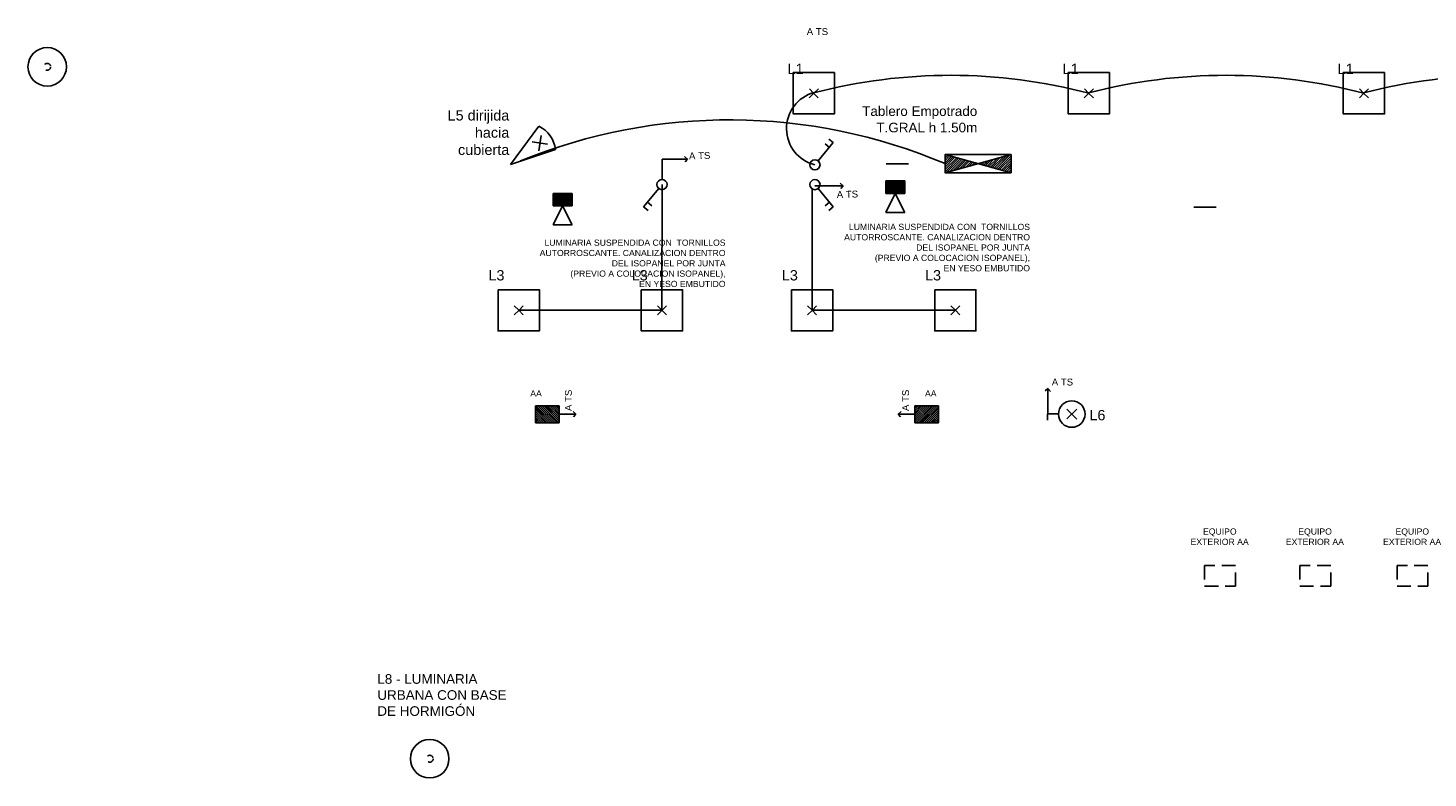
# Model space of a CAD drawing. Header units: metres. Extents: x 74 to 254, y 185 to 216.
# Tile 6 of 8: x 215 to 235, y 188 to 199. Entities that reach past the tile are written whole.
import ezdxf

# ---------------------------------------------------------------- set-up
doc = ezdxf.new("R2010")
doc.units = ezdxf.units.M
doc.header["$LTSCALE"] = 0.8
doc.linetypes.add('CAIF XREF PLANTAS 603$0$RAYITAS', pattern=[0.375, 0.25, -0.125])
doc.linetypes.add('RAYITAS', pattern=[0.375, 0.25, -0.125])
doc.layers.add('A ALUMINIO', color=4, linetype='Continuous')
doc.layers.add('I ILUMINACION', color=90, linetype='Continuous')
doc.layers.get('0').off()
doc.styles.add('arial', font='arial.ttf')
doc.styles.get("Standard").update_dxf_attribs({"font": 'arial.ttf'})

# ---------------------------------------------------------------- blocks, each defined once
blk = doc.blocks.new('B')
at = {"color": 2}
for p, q in [((0.043, 0.044), (0.244, 0.25)), ((0.192, 0.197), (0.241, 0.149)), ((0.244, 0.25), (0.292, 0.202))]:
    blk.add_line(p, q, dxfattribs=at)
blk.add_circle((0, 0), 0.0616, dxfattribs=at)
blk = doc.blocks.new('TAB')
at = {"ltscale": 0.5}
h = blk.add_hatch(dxfattribs=at)
h.set_pattern_fill('JIS_LC_20', color=1, scale=0.001, style=0)
h.set_pattern_definition([(45, (-0.410093, -0.293122), (-0.01414214, 0.01414214), []), (45, (-0.409693, -0.293122), (-0.01414214, 0.01414214), [])])
h.paths.add_polyline_path([(0.41, -0.068), (0, -0.18), (0.41, -0.293)])
h.paths.add_polyline_path([(-0.41, -0.293), (0, -0.18), (-0.41, -0.068)])
at = {"color": 2}
for p, q in [((-0.41, -0.068), (0.41, -0.293)), ((0.41, -0.068), (-0.41, -0.293))]:
    blk.add_line(p, q, dxfattribs=at)
blk.add_lwpolyline([(-0.41, -0.068), (0.41, -0.068), (0.41, -0.293), (-0.41, -0.293)], close=True, dxfattribs=at)
blk = doc.blocks.new('TEL')
h = blk.add_hatch()
h.set_pattern_fill('LINE', color=1, scale=0.004, angle=45, style=0)
h.paths.add_polyline_path([(0, -0.115), (0.153, -0.115), (0.153, 0.115), (0, 0.115)])
at = {"color": 2}
for p, q in [((0, 0.115), (0.153, 0.115)), ((0, 0.115), (0, -0.115)), ((0.382, 0.115), (0.153, 0)), ((0.153, -0.115), (0.153, 0.115)), ((0.153, 0), (0.382, -0.115)), ((0.382, 0.115), (0.382, -0.115)), ((0.153, -0.115), (0, -0.115))]:
    blk.add_line(p, q, dxfattribs=at)
blk = doc.blocks.new('foco')
at = {"layer": 'I ILUMINACION'}
for p, q in [((0, 0), (-0.191, 0.662)), ((0, 0), (0.223, 0.652)), ((0.094, 0.604), (-0.068, 0.45)), ((0.09, 0.446), (-0.064, 0.608))]:
    blk.add_line(p, q, dxfattribs=at)
blk.add_arc((0.007, 0.291), 0.42, 59.0185, 118.1175, dxfattribs=at)
blk = doc.blocks.new('luminaria urbana')
at = {"layer": 'I ILUMINACION'}
blk.add_circle((0, 0), 0.28, dxfattribs=at)
at = {"layer": 'I ILUMINACION', "linetype": 'CAIF XREF PLANTAS 603$0$RAYITAS', "ltscale": 0.5}
blk.add_circle((0, 0), 0.05, dxfattribs=at)
blk = doc.blocks.new('l1')
at = {"color": 2}
for p, q in [((0.234, -0.365), (0.3, -0.3)), ((0.235, -0.234), (0.296, -0.296)), ((0.296, -0.296), (0.365, -0.366)), ((0.3, -0.3), (0.366, -0.235))]:
    blk.add_line(p, q, dxfattribs=at)
at = {"color": 1}
blk.add_lwpolyline([(0.6, 0), (0, 0), (0, -0.6), (0.6, -0.6)], close=True, dxfattribs=at)
at = {"layer": 'I ILUMINACION', "insert": (0.151, 0.13), "char_height": 0.15, "attachment_point": 3}
blk.add_mtext_dynamic_manual_height_columns('L1', width=1.08325, gutter_width=12.5, heights=[0], dxfattribs=at)
blk = doc.blocks.new('CF')
at = {"ltscale": 0.5}
h = blk.add_hatch(dxfattribs=at)
h.set_pattern_fill('JIS_LC_20', color=1, scale=0.001, style=0)
h.paths.add_polyline_path([(0.171, 0), (-0.171, 0), (-0.171, -0.25), (0.171, -0.25)])
at = {"color": 2, "ltscale": 0.2}
blk.add_line((-0.171, 0), (-0.171, -0.25), dxfattribs=at)
at = {"color": 2}
for p, q in [((0.171, 0), (-0.171, 0)), ((0.171, -0.25), (0.171, 0)), ((-0.171, -0.25), (0.171, -0.25))]:
    blk.add_line(p, q, dxfattribs=at)
blk = doc.blocks.new('A$C471D5A2F')
at = {"color": 2}
for p, q in [((0.3, 0.3), (0.234, 0.365)), ((0.304, 0.304), (0.235, 0.234)), ((0.366, 0.235), (0.3, 0.3)), ((0.365, 0.366), (0.304, 0.304))]:
    blk.add_line(p, q, dxfattribs=at)
at = {"color": 1}
blk.add_lwpolyline([(0, 0.6), (0.6, 0.6), (0.6, 0), (0, 0)], close=True, dxfattribs=at)

msp = doc.modelspace()

# ---------------------------------------------------------------- linework, layer by layer
at = {"layer": 'I ILUMINACION', "ltscale": 0.3}
for p, q in [((224.23, 196.915), (223.858, 196.915)), ((223.858, 196.915), (223.858, 196.618)), ((224.23, 196.915), (224.186, 196.953)), ((224.23, 196.915), (224.196, 196.877)), ((226.041, 194.717), (226.043, 196.481)), ((226.495, 196.525), (226.083, 196.525)), ((226.495, 196.525), (226.451, 196.564)), ((226.495, 196.525), (226.461, 196.487)), ((223.857, 194.717), (221.775, 194.717)), ((228.124, 194.717), (226.041, 194.717)), ((229.467, 193.582), (229.43, 193.548)), ((229.467, 193.582), (229.507, 193.539)), ((222.607, 193.205), (222.564, 193.244)), ((227.292, 193.205), (227.335, 193.244)), ((222.361, 193.205), (222.607, 193.205)), ((222.607, 193.205), (222.572, 193.168)), ((227.537, 193.205), (227.292, 193.205)), ((227.292, 193.205), (227.326, 193.168))]:
    msp.add_line(p, q, dxfattribs=at)
at = {"layer": 'I ILUMINACION'}
for p, q in [((227.441, 196.847), (227.116, 196.847)), ((223.857, 194.717), (223.858, 196.544)), ((231.916, 196.217), (231.592, 196.217)), ((229.467, 193.213), (229.467, 193.582)), ((229.89, 193.281), (229.744, 193.138)), ((229.889, 193.136), (229.746, 193.282))]:
    msp.add_line(p, q, dxfattribs=at)
for points in [[(229.468, 193.304), (229.466, 193.122)], [(229.624, 193.211), (229.467, 193.213)]]:
    msp.add_lwpolyline(points, dxfattribs=at)
at = {"layer": 'I ILUMINACION', "linetype": 'RAYITAS'}
for points in [[(232.199, 191.006), (231.749, 191.006), (231.749, 190.706), (232.199, 190.706)], [(233.584, 191.006), (233.134, 191.006), (233.134, 190.706), (233.584, 190.706)], [(234.998, 191.006), (234.548, 191.006), (234.548, 190.706), (234.998, 190.706)]]:
    msp.add_lwpolyline(points, close=True, dxfattribs=at)
at = {"layer": 'I ILUMINACION'}
msp.add_circle((229.817, 193.209), 0.193, dxfattribs=at)
at = {"layer": 'I ILUMINACION', "ltscale": 0.3}
for centre, radius, start, end in [((228.056, 190.246), 7.887, 75.2346, 104.6457), ((232.056, 190.246), 7.887, 75.2346, 104.6457), ((236.056, 190.246), 7.887, 75.2346, 104.6457), ((226.213, 197.359), 0.544, 105.3883, 256.0246), ((224.84, 189.455, 10), 8.031, 67.026, 112.2401)]:
    msp.add_arc(centre, radius, start, end, dxfattribs=at)

# ---------------------------------------------------------------- block references
at = {"layer": 'A ALUMINIO'}
for name, p in [('luminaria urbana', (214.917, 198.257)), ('l1', (225.766, 198.172)), ('l1', (229.766, 198.172)), ('l1', (233.766, 198.172)), ('luminaria urbana', (220.48, 188.198))]:
    msp.add_blockref(name, p, dxfattribs=at)
at = {"layer": 'I ILUMINACION', "xscale": -1}
for name, p, rotation in [('foco', (221.655, 196.839, -10), 304.4744975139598), ('CF', (222.191, 193.08), 180)]:
    msp.add_blockref(name, p, dxfattribs=dict(at, rotation=rotation))
at = {"layer": 'I ILUMINACION'}
for name, p, xscale, yscale, zscale, rotation in [('B', (226.082, 196.831), -1.200000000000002, 1.200000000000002, 1.200000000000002, 276.1393351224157), ('TAB', (228.454, 196.638), 1.169999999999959, 1.169999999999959, 1.169999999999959, 179.9999999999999), ('B', (223.858, 196.544), -1.200000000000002, 1.200000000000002, 1.200000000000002, 96.13933512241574), ('B', (226.082, 196.544), 1.200000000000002, 1.200000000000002, 1.200000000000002, 263.8606648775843), ('TEL', (227.25, 196.599), -1.200000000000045, 1.200000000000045, 1.200000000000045, 89.99999999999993), ('TEL', (222.413, 196.417), -1.200000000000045, 1.200000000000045, 1.200000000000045, 89.99999999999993)]:
    msp.add_blockref(name, p, dxfattribs=dict(at, xscale=xscale, yscale=yscale, zscale=zscale, rotation=rotation))
for p in [(221.475, 194.417), (223.557, 194.417), (225.741, 194.417), (227.824, 194.417)]:
    msp.add_blockref('A$C471D5A2F', p, dxfattribs=at)
at = {"layer": 'I ILUMINACION', "rotation": 180.0000000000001}
msp.add_blockref('CF', (227.708, 193.08), dxfattribs=at)

# ---------------------------------------------------------------- texts
at = {"layer": 'I ILUMINACION'}
for s, insert, char_height, attachment_point in [('{\\fArial|b0|i0|c0|p34;A TS}', (225.963, 198.819), 0.1, 1), ('L5 dirijida hacia cubierta', (221.637, 197.626), 0.15, 3), ('{\\fArial|b0|i0|c0|p34;L3}', (221.567, 195.301), 0.15, 3), ('{\\fArial|b0|i0|c0|p34;L3}', (223.65, 195.301), 0.15, 3), ('{\\fArial|b0|i0|c0|p34;L3}', (225.834, 195.301), 0.15, 3), ('{\\fArial|b0|i0|c0|p34;L3}', (227.916, 195.301), 0.15, 3), ('{\\fArial|b0|i0|c0|p34;A TS}', (229.837, 193.724), 0.1, 3), ('{\\fArial|b0|i0|c0|p34;L6}', (230.074, 193.268), 0.15, 1)]:
    msp.add_mtext_dynamic_manual_height_columns(s, width=1.08325, gutter_width=12.5, heights=[0], dxfattribs=dict(at, insert=insert, char_height=char_height, attachment_point=attachment_point))
at = {"layer": 'I ILUMINACION', "style": 'arial'}
for s, insert, char_height, attachment_point in [('Tablero Empotrado', (228.443, 197.5), 0.14, 9), ('T.GRAL h 1.50m', (228.443, 197.302), 0.14, 9), ('LUMINARIA SUSPENDIDA CON  TORNILLOS \\PAUTORROSCANTE. CANALIZACION DENTRO \\PDEL ISOPANEL POR JUNTA\\P(PREVIO A COLOCACION ISOPANEL), \\PEN YESO EMBUTIDO', (229.21, 195.283), 0.09, 9), ('LUMINARIA SUSPENDIDA CON  TORNILLOS \\PAUTORROSCANTE. CANALIZACION DENTRO \\PDEL ISOPANEL POR JUNTA\\P(PREVIO A COLOCACION ISOPANEL), \\PEN YESO EMBUTIDO', (224.782, 195.054), 0.09, 9), ('AA', (222.11, 193.464), 0.09, 9), ('AA', (227.683, 193.464), 0.09, 7)]:
    msp.add_mtext(s, dxfattribs=dict(at, insert=insert, char_height=char_height, attachment_point=attachment_point))
at = {"layer": 'I ILUMINACION', "char_height": 0.1}
for s, insert, attachment_point, rotation in [('{\\fArial|b0|i0|c0|p34;A TS}', (224.249, 197.01), 1, 1.6973), ('{\\fArial|b0|i0|c0|p34;A TS}', (226.398, 196.449), 1, 1.6973), ('A TS', (222.548, 193.563), 9, 90), ('A TS', (227.351, 193.563), 3, 90)]:
    msp.add_mtext_dynamic_manual_height_columns(s, width=1.08325, gutter_width=12.5, heights=[0], dxfattribs=dict(at, insert=insert, attachment_point=attachment_point, rotation=rotation))
at = {"layer": 'I ILUMINACION', "style": 'arial'}
for s, insert, char_height, width, attachment_point in [('\\pi0.58912;EQUIPO \\P\\pi0.40805;EXTERIOR AA', (231.137, 191.546), 0.09, 1.6517, 1), ('\\pi0.58912;EQUIPO \\P\\pi0.40805;EXTERIOR AA', (232.522, 191.546), 0.09, 1.6517, 1), ('\\pi0.58912;EQUIPO \\P\\pi0.40805;EXTERIOR AA', (233.936, 191.546), 0.09, 1.6517, 1), ('L8 - LUMINARIA URBANA CON BASE DE HORMIGÓN ', (219.718, 188.819), 0.14, 2.01484, 7)]:
    msp.add_mtext(s, dxfattribs=dict(at, insert=insert, char_height=char_height, width=width, attachment_point=attachment_point))

doc.saveas('drawing.dxf')
